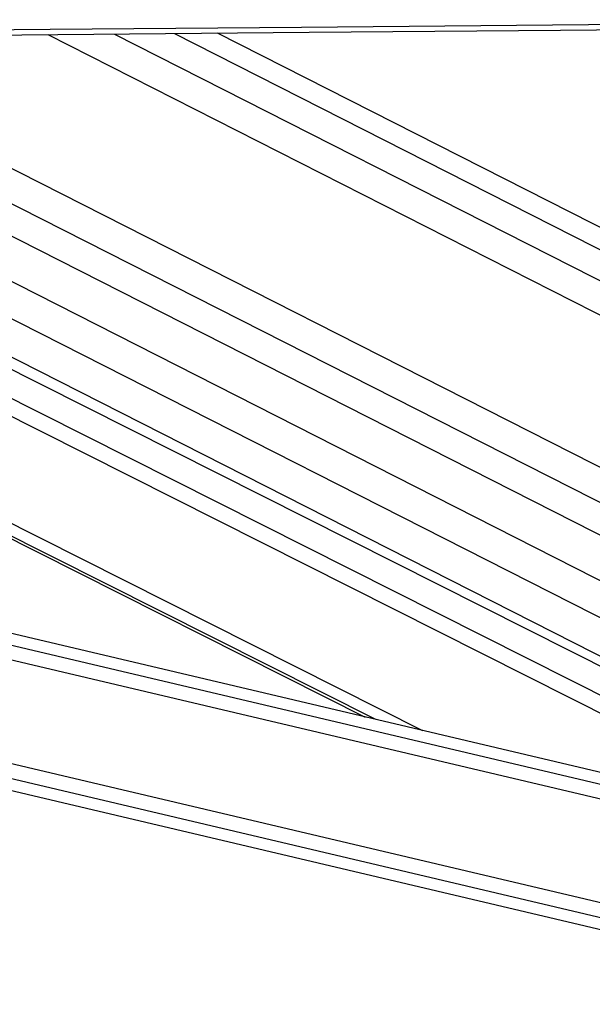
# Model space of a CAD drawing. Header units: millimetres. Extents: x 38476 to 443956, y 24059 to 406945.
# Tile 15 of 75: x 158108 to 162989, y 143756 to 152146. Entities that reach past the tile are written whole.
import ezdxf

# ---------------------------------------------------------------- set-up
doc = ezdxf.new("R2010")
doc.units = ezdxf.units.MM
doc.layers.add('COMPONENT_GEOMETRY', color=7, linetype='Continuous')
doc.styles.add('SLDTEXTSTYLE1', font='TXT', dxfattribs={"width": 0.75})
doc.dimstyles.new('SLDDIMSTYLE0', dxfattribs={"dimtxt": 2500, "dimasz": 165.1, "dimexe": 0, "dimexo": 0.0625, "dimgap": 625, "dimtad": 0, "dimtih": 1, "dimtoh": 1, "dimdec": 0, "dimlfac": 0.02, "dimrnd": 1e-09, "dimzin": 12, "dimdsep": 46, "dimtxsty": 'SLDTEXTSTYLE1', "dimsah": 1, "dimcen": 0.09, "dimadec": 0, "dimazin": 3, "dimtfac": 1, "dimtdec": 0, "dimtofl": 0, "dimtmove": 0, "dimatfit": 3, "dimfxl": 1, "dimfrac": 2, "dimtolj": 1, "dimtzin": 12, "dimarcsym": 0})

# ---------------------------------------------------------------- blocks, each defined once
blk = doc.blocks.new('_D_6')
at = {"layer": 'COMPONENT_GEOMETRY', "color": 7, "ltscale": 50}
for p, q in [((239589.9, 151445.9), (252465.4, 151445.9)), ((252306.7, 151445.9), (252306.7, 93258.4)), ((252306.7, 31102.1), (252306.7, 89289.6)), ((114136.9, 31102.1), (252465.4, 31102.1))]:
    blk.add_line(p, q, dxfattribs=at)
for points in [[(252306.7, 151445.9), (252281.3, 151280.8), (252332.1, 151280.8)], [(252306.7, 31102.1), (252332.1, 31267.2), (252281.3, 31267.2)]]:
    blk.add_solid(points, dxfattribs=at)
at = {"layer": 'COMPONENT_GEOMETRY', "color": 7, "ltscale": 50, "insert": (248612.2, 92512.3), "char_height": 2500, "attachment_point": 1, "style": 'SLDTEXTSTYLE1'}
blk.add_mtext('2407', dxfattribs=at)

msp = doc.modelspace()

# ---------------------------------------------------------------- linework, layer by layer
at = {"color": 8, "linetype": 'Continuous', "lineweight": 25, "ltscale": 50}
for p, q in [((159427.51, 152028.66), (167290.19, 148036.69)), ((161143.26, 146182.21), (149695.79, 151944.02)), ((161545.5, 146087.33), (149905.91, 151945.85)), ((164875.1, 145322.44), (151685.12, 151961.3)), ((164984.29, 145421.07), (151985.09, 151963.9)), ((153357.33, 151975.83), (166368.91, 145369.72)), ((154719.35, 151987.67), (167293.47, 145603.66)), ((155256.06, 151992.34), (167293.1, 145881.01)), ((155836.92, 151997.4), (167292.7, 146181.18)), ((158348.3, 152019.26), (167290.95, 147478.98)), ((158915.59, 152024.2), (167290.56, 147772.14)), ((163858.77, 144305.8), (132120.87, 151791.91)), ((163887.04, 144425.52), (132637.8, 151796.38)), ((164084.18, 145261.35), (136246.37, 151827.54)), ((164112.44, 145381.24), (136763.98, 151832.01))]:
    msp.add_line(p, q, dxfattribs=at)
at = {"color": 7, "linetype": 'Continuous', "lineweight": 25, "ltscale": 50}
for p, q in [((167289.94, 148226.36), (159794.55, 152031.85)), ((149648.51, 151943.61), (161052.77, 146203.55)), ((165242.46, 145537.67), (152466.62, 151968.09)), ((152722.14, 151970.31), (166073.64, 145191.62)), ((153970.88, 151981.17), (167294, 145216.88)), ((131712.77, 151788.39), (163836.39, 144211.3)), ((164134.83, 145476.58), (137175.46, 151835.57))]:
    msp.add_line(p, q, dxfattribs=at)
at = {"color": 7, "linetype": 'Continuous', "lineweight": 25, "ltscale": 50, "flags": 128}
for points in [[(130526.11, 151824.06), (132667.74, 151842.53), (134809.36, 151861.02), (136950.99, 151879.52), (139092.61, 151898.03), (141234.24, 151916.56), (143375.86, 151935.1), (147659.12, 151972.22), (149800.74, 151990.81), (151942.36, 152009.41), (154083.99, 152028.02), (156225.61, 152046.65), (158367.23, 152065.29), (160508.86, 152083.94), (162650.48, 152102.61), (164792.11, 152121.3), (167658.87, 152146.33)], [(130592.93, 151778.73), (132734.55, 151797.21), (134876.18, 151815.7), (137017.81, 151834.2), (139159.43, 151852.72), (141301.06, 151871.25), (143442.68, 151889.79), (145584.3, 151908.35), (149867.56, 151945.51), (152009.18, 151964.11), (154150.8, 151982.73), (156292.43, 152001.36), (158434.05, 152020), (160575.67, 152038.66), (162717.3, 152057.33), (164858.93, 152076.01), (167658.79, 152100.46)]]:
    msp.add_lwpolyline(points, dxfattribs=at)

# ---------------------------------------------------------------- dimensions: what is measured, and where the dimension line sits
at = {"layer": 'COMPONENT_GEOMETRY', "color": 7, "ltscale": 50}
dim = msp.add_linear_dim(base=(252306.67, 31102.15), p1=(239526.37, 151445.89), p2=(114073.43, 31102.15), angle=90, dimstyle='SLDDIMSTYLE0', dxfattribs=at)
dim.commit()
dim.dimension.update_dxf_attribs({"geometry": '_D_6', "text_midpoint": (252306.67, 91274.02), "dimtype": 160})

doc.saveas('drawing.dxf')
